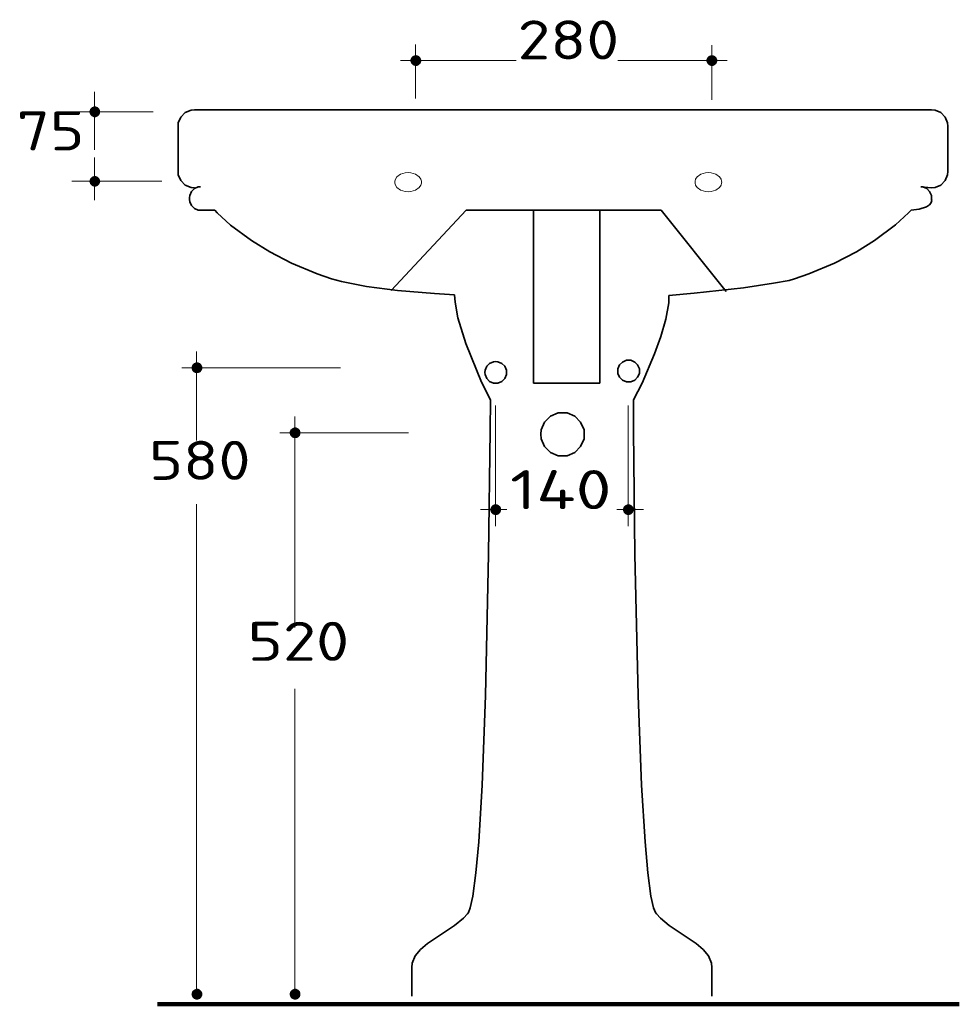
# Model space of a CAD drawing. Extents: x 31 to 266, y 4 to 208.
# Tile 3 of 3: x 180 to 266, y 5 to 96. Entities that reach past the tile are written whole.
import ezdxf
from ezdxf.enums import TextEntityAlignment as Align

# ---------------------------------------------------------------- set-up
doc = ezdxf.new("R2010")
doc.units = 0
for name, color, linetype, lineweight in [('2', 7, 'Continuous', 13), ('3', 7, 'Continuous', 13), ('4', 7, 'Continuous', 13)]:
    doc.layers.add(name, color=color, linetype=linetype, lineweight=lineweight)
doc.styles.get("Standard").update_dxf_attribs({"font": 'isocp.shx'})

# ---------------------------------------------------------------- blocks, each defined once
blk = doc.blocks.new('BLOCK12')
at = {"layer": '4', "color": 7, "lineweight": 13}
blk.add_text('280', height=3.6, dxfattribs=at).set_placement((254.5, 132.824), (263.868, 132.824), align=Align.FIT)
blk = doc.blocks.new('BLOCK13')
at = {"layer": '4', "color": 7, "lineweight": 13}
blk.add_text('75', height=3.6, dxfattribs=at).set_placement((208.3, 124.424), (214.546, 124.424), align=Align.FIT)
blk = doc.blocks.new('BLOCK14')
at = {"layer": '4', "color": 7, "lineweight": 13}
blk.add_text('580', height=3.6, dxfattribs=at).set_placement((220.5, 94.024), (229.868, 94.024), align=Align.FIT)
blk = doc.blocks.new('BLOCK15')
at = {"layer": '4', "color": 7, "lineweight": 13}
blk.add_text('520', height=3.6, dxfattribs=at).set_placement((229.6, 77.324), (238.968, 77.324), align=Align.FIT)
blk = doc.blocks.new('BLOCK16')
at = {"layer": '4', "color": 7, "lineweight": 13}
blk.add_text('140', height=3.6, dxfattribs=at).set_placement((253.8, 91.324), (263.168, 91.324), align=Align.FIT)
blk = doc.blocks.new('BLOCK46')
at = {"layer": '3', "color": 7, "lineweight": 5}
for points in [[(245.11, 132.218), (244.616, 132.711), (244.704, 132.994), (244.616, 132.817)], [(245.11, 132.218), (244.704, 132.429), (244.616, 132.711), (244.616, 132.623)], [(245.11, 132.218), (244.704, 132.994), (245.022, 133.205), (244.828, 133.135)], [(245.11, 132.218), (245.022, 133.205), (245.216, 133.205), (245.11, 133.223)], [(245.11, 132.218), (245.216, 133.205), (245.533, 132.994), (245.392, 133.135)], [(245.11, 132.218), (245.533, 132.994), (245.622, 132.711), (245.604, 132.817)], [(245.11, 132.218), (245.622, 132.711), (245.533, 132.429), (245.604, 132.606)], [(245.11, 132.218), (245.022, 132.218), (244.704, 132.429), (244.828, 132.306)], [(245.11, 132.218), (245.533, 132.429), (245.216, 132.218), (245.392, 132.306)]]:
    blk.add_solid(points, dxfattribs=at)
blk = doc.blocks.new('BLOCK47')
at = {"layer": '3', "color": 7, "lineweight": 5}
for points in [[(215.494, 127.49), (215, 127.984), (215.089, 128.266), (215.018, 128.09)], [(215.494, 127.49), (215.089, 128.266), (215.406, 128.478), (215.23, 128.408)], [(215.494, 127.49), (215.406, 128.478), (215.6, 128.478), (215.494, 128.496)], [(215.494, 127.49), (215.6, 128.478), (215.918, 128.266), (215.777, 128.408)], [(215.494, 127.49), (215.918, 128.266), (216.006, 127.984), (215.988, 128.09)], [(215.494, 127.49), (215.089, 127.702), (215, 127.984), (215.018, 127.896)], [(215.494, 127.49), (215.406, 127.49), (215.089, 127.702), (215.23, 127.579)], [(215.494, 127.49), (216.006, 127.984), (215.918, 127.702), (215.988, 127.878)], [(215.494, 127.49), (215.918, 127.702), (215.6, 127.49), (215.777, 127.579)]]:
    blk.add_solid(points, dxfattribs=at)
blk = doc.blocks.new('BLOCK48')
at = {"layer": '3', "color": 7, "lineweight": 5}
for points in [[(215.494, 121.07), (215, 121.564), (215.089, 121.846), (215.018, 121.67)], [(215.494, 121.07), (215.089, 121.846), (215.406, 122.058), (215.23, 121.987)], [(215.494, 121.07), (215.406, 122.058), (215.6, 122.058), (215.494, 122.075)], [(215.494, 121.07), (215.6, 122.058), (215.918, 121.846), (215.777, 121.987)], [(215.494, 121.07), (215.918, 121.846), (216.006, 121.564), (215.988, 121.67)], [(215.494, 121.07), (215.089, 121.299), (215, 121.564), (215.018, 121.476)], [(215.494, 121.07), (215.406, 121.087), (215.089, 121.299), (215.23, 121.158)], [(215.494, 121.07), (216.006, 121.564), (215.918, 121.299), (215.988, 121.476)], [(215.494, 121.07), (215.918, 121.299), (215.6, 121.087), (215.777, 121.158)]]:
    blk.add_solid(points, dxfattribs=at)
blk = doc.blocks.new('BLOCK49')
at = {"layer": '3', "color": 7, "lineweight": 5}
for points in [[(224.931, 103.872), (224.42, 104.366), (224.508, 104.648), (224.437, 104.472)], [(224.931, 103.872), (224.508, 104.648), (224.825, 104.86), (224.649, 104.789)], [(224.931, 103.872), (224.825, 104.86), (225.037, 104.86), (224.931, 104.86)], [(224.931, 103.872), (225.037, 104.86), (225.337, 104.648), (225.213, 104.789)], [(224.931, 103.872), (225.337, 104.648), (225.425, 104.366), (225.425, 104.472)], [(224.931, 103.872), (224.508, 104.084), (224.42, 104.366), (224.437, 104.26)], [(224.931, 103.872), (224.825, 103.872), (224.508, 104.084), (224.649, 103.942)], [(224.931, 103.872), (225.425, 104.366), (225.337, 104.084), (225.425, 104.26)], [(224.931, 103.872), (225.337, 104.084), (225.019, 103.872), (225.213, 103.942)]]:
    blk.add_solid(points, dxfattribs=at)
blk = doc.blocks.new('BLOCK50')
at = {"layer": '3', "color": 7, "lineweight": 5}
for points in [[(233.98, 97.875), (233.486, 98.369), (233.557, 98.651), (233.486, 98.474)], [(233.98, 97.875), (233.557, 98.086), (233.486, 98.369), (233.486, 98.263)], [(233.98, 97.875), (233.557, 98.651), (233.874, 98.862), (233.698, 98.774)], [(233.98, 97.875), (233.874, 98.862), (234.086, 98.862), (233.98, 98.862)], [(233.98, 97.875), (234.086, 98.862), (234.403, 98.651), (234.262, 98.774)], [(233.98, 97.875), (234.403, 98.651), (234.474, 98.369), (234.474, 98.474)], [(233.98, 97.875), (234.474, 98.369), (234.403, 98.086), (234.474, 98.263)], [(233.98, 97.875), (233.874, 97.875), (233.557, 98.086), (233.698, 97.945)], [(233.98, 97.875), (234.403, 98.086), (234.086, 97.875), (234.262, 97.945)]]:
    blk.add_solid(points, dxfattribs=at)
blk = doc.blocks.new('BLOCK51')
at = {"layer": '3', "color": 7, "lineweight": 5}
for points in [[(224.931, 46.069), (224.42, 46.563), (224.508, 46.845), (224.437, 46.669)], [(224.931, 46.069), (224.508, 46.281), (224.42, 46.563), (224.437, 46.457)], [(224.931, 46.069), (224.508, 46.845), (224.825, 47.057), (224.649, 46.969)], [(224.931, 46.069), (224.825, 47.057), (225.037, 47.057), (224.931, 47.057)], [(224.931, 46.069), (225.037, 47.057), (225.337, 46.845), (225.213, 46.969)], [(224.931, 46.069), (225.337, 46.845), (225.425, 46.563), (225.425, 46.669)], [(224.931, 46.069), (225.425, 46.563), (225.337, 46.281), (225.425, 46.457)], [(224.931, 46.069), (224.825, 46.069), (224.508, 46.281), (224.649, 46.14)], [(224.931, 46.069), (225.337, 46.281), (225.019, 46.069), (225.213, 46.14)]]:
    blk.add_solid(points, dxfattribs=at)
blk = doc.blocks.new('BLOCK52')
at = {"layer": '3', "color": 7, "lineweight": 5}
for points in [[(233.98, 46.069), (233.486, 46.563), (233.557, 46.845), (233.486, 46.669)], [(233.98, 46.069), (233.557, 46.281), (233.486, 46.563), (233.486, 46.457)], [(233.98, 46.069), (233.557, 46.845), (233.874, 47.057), (233.698, 46.969)], [(233.98, 46.069), (233.874, 47.057), (234.086, 47.057), (233.98, 47.057)], [(233.98, 46.069), (234.086, 47.057), (234.403, 46.845), (234.262, 46.969)], [(233.98, 46.069), (234.403, 46.845), (234.474, 46.563), (234.474, 46.669)], [(233.98, 46.069), (234.474, 46.563), (234.403, 46.281), (234.474, 46.457)], [(233.98, 46.069), (233.874, 46.069), (233.557, 46.281), (233.698, 46.14)], [(233.98, 46.069), (234.403, 46.281), (234.086, 46.069), (234.262, 46.14)]]:
    blk.add_solid(points, dxfattribs=at)
blk = doc.blocks.new('BLOCK53')
at = {"layer": '3', "color": 7, "lineweight": 5}
for points in [[(252.483, 90.784), (252.077, 91.56), (252.377, 91.772), (252.201, 91.683)], [(252.483, 90.784), (252.377, 91.772), (252.589, 91.772), (252.483, 91.772)], [(252.483, 90.784), (252.589, 91.772), (252.906, 91.56), (252.765, 91.683)], [(252.483, 90.784), (251.989, 91.278), (252.077, 91.56), (251.989, 91.384)], [(252.483, 90.784), (252.06, 90.996), (251.989, 91.278), (251.989, 91.172)], [(252.483, 90.784), (252.377, 90.784), (252.06, 90.996), (252.201, 90.854)], [(252.483, 90.784), (252.906, 91.56), (252.977, 91.278), (252.977, 91.384)], [(252.483, 90.784), (252.977, 91.278), (252.906, 90.996), (252.977, 91.172)], [(252.483, 90.784), (252.906, 90.996), (252.589, 90.784), (252.765, 90.854)]]:
    blk.add_solid(points, dxfattribs=at)
blk = doc.blocks.new('BLOCK54')
at = {"layer": '3', "color": 7, "lineweight": 5}
for points in [[(264.707, 90.784), (264.301, 91.56), (264.619, 91.772), (264.442, 91.683)], [(264.707, 90.784), (264.619, 91.772), (264.813, 91.772), (264.707, 91.772)], [(264.707, 90.784), (264.813, 91.772), (265.13, 91.56), (264.989, 91.683)], [(264.707, 90.784), (264.213, 91.278), (264.301, 91.56), (264.231, 91.384)], [(264.707, 90.784), (264.301, 90.996), (264.213, 91.278), (264.231, 91.172)], [(264.707, 90.784), (264.619, 90.784), (264.301, 90.996), (264.442, 90.854)], [(264.707, 90.784), (265.13, 91.56), (265.218, 91.278), (265.201, 91.384)], [(264.707, 90.784), (265.218, 91.278), (265.13, 90.996), (265.201, 91.172)], [(264.707, 90.784), (265.13, 90.996), (264.813, 90.784), (264.989, 90.854)]]:
    blk.add_solid(points, dxfattribs=at)
blk = doc.blocks.new('BLOCK55')
at = {"layer": '3', "color": 7, "lineweight": 5}
for points in [[(272.415, 132.218), (271.921, 132.711), (272.009, 132.994), (271.921, 132.817)], [(272.415, 132.218), (272.009, 132.429), (271.921, 132.711), (271.921, 132.606)], [(272.415, 132.218), (272.009, 132.994), (272.327, 133.205), (272.133, 133.135)], [(272.415, 132.218), (272.327, 133.205), (272.521, 133.205), (272.415, 133.205)], [(272.415, 132.218), (272.521, 133.205), (272.838, 132.994), (272.697, 133.135)], [(272.415, 132.218), (272.838, 132.994), (272.927, 132.711), (272.909, 132.817)], [(272.415, 132.218), (272.927, 132.711), (272.838, 132.429), (272.909, 132.606)], [(272.415, 132.218), (272.327, 132.218), (272.009, 132.429), (272.133, 132.306)], [(272.415, 132.218), (272.838, 132.429), (272.521, 132.218), (272.697, 132.306)]]:
    blk.add_solid(points, dxfattribs=at)

msp = doc.modelspace()

# ---------------------------------------------------------------- linework, layer by layer
at = {"layer": '2', "color": 7, "lineweight": 13, "ltscale": 0.1248}
msp.add_line((216.022, 93.911), (216.022, 88.919), dxfattribs=at)
at = {"layer": '2', "color": 7, "lineweight": 13, "ltscale": 0.126125}
msp.add_line((243.345, 93.823), (243.345, 88.778), dxfattribs=at)
at = {"layer": '2', "color": 7, "lineweight": 13, "ltscale": 0.266775}
msp.add_line((214.629, 92.411), (225.3, 92.411), dxfattribs=at)
at = {"layer": '2', "color": 7, "lineweight": 13, "ltscale": 0.252225}
msp.add_line((234.667, 92.411), (244.756, 92.411), dxfattribs=at)
at = {"layer": '2', "color": 7, "lineweight": 13, "ltscale": 0.1336}
msp.add_line((186.407, 89.536), (186.407, 84.192), dxfattribs=at)
at = {"layer": '2', "color": 7, "lineweight": 13, "ltscale": 0.1874}
msp.add_line((184.308, 87.684), (191.804, 87.684), dxfattribs=at)
at = {"layer": '2', "color": 7, "lineweight": 35, "ltscale": 0.014354}
msp.add_line((194.362, 87.208), (194.768, 87.614), dxfattribs=at)
at = {"layer": '2', "color": 7, "lineweight": 35, "ltscale": 0.014802}
msp.add_line((194.768, 87.614), (195.314, 87.843), dxfattribs=at)
at = {"layer": '2', "color": 7, "lineweight": 35, "ltscale": 0.007513}
for p, q in [((195.314, 87.843), (195.614, 87.861)), ((194.115, 86.361), (194.133, 86.661)), ((194.133, 81.881), (194.115, 82.181))]:
    msp.add_line(p, q, dxfattribs=at)
at = {"layer": '2', "color": 7, "lineweight": 35}
msp.add_line((195.614, 87.861), (263.612, 87.861), dxfattribs=at)
at = {"layer": '2', "color": 7, "lineweight": 35, "ltscale": 0.007963}
msp.add_line((263.612, 87.861), (263.93, 87.843), dxfattribs=at)
at = {"layer": '2', "color": 7, "lineweight": 35, "ltscale": 0.014411}
msp.add_line((263.93, 87.843), (264.459, 87.614), dxfattribs=at)
at = {"layer": '2', "color": 7, "lineweight": 35, "ltscale": 0.014337}
for p, q in [((264.459, 87.614), (264.864, 87.208)), ((194.768, 80.929), (194.362, 81.334))]:
    msp.add_line(p, q, dxfattribs=at)
at = {"layer": '2', "color": 7, "lineweight": 35, "ltscale": 0.1045}
for p, q in [((194.115, 82.181), (194.115, 86.361)), ((265.111, 86.361), (265.111, 82.181))]:
    msp.add_line(p, q, dxfattribs=at)
at = {"layer": '2', "color": 7, "lineweight": 35, "ltscale": 0.014825}
for p, q in [((194.133, 86.661), (194.362, 87.208)), ((194.362, 81.334), (194.133, 81.881))]:
    msp.add_line(p, q, dxfattribs=at)
at = {"layer": '2', "color": 7, "lineweight": 35, "ltscale": 0.014835}
for p, q in [((264.864, 87.208), (265.094, 86.661)), ((265.094, 81.881), (264.864, 81.334))]:
    msp.add_line(p, q, dxfattribs=at)
at = {"layer": '2', "color": 7, "lineweight": 35, "ltscale": 0.007512}
for p, q in [((265.094, 86.661), (265.111, 86.361)), ((265.111, 82.181), (265.094, 81.881)), ((195.614, 80.682), (195.314, 80.699))]:
    msp.add_line(p, q, dxfattribs=at)
at = {"layer": '2', "color": 7, "lineweight": 13, "ltscale": 0.09835}
msp.add_line((186.407, 83.469), (186.407, 79.535), dxfattribs=at)
at = {"layer": '2', "color": 7, "lineweight": 13, "ltscale": 0.010405}
for p, q in [((214.294, 81.687), (214.629, 81.934)), ((241.987, 81.687), (242.322, 81.934)), ((214.629, 80.452), (214.294, 80.699)), ((242.322, 80.452), (241.987, 80.699))]:
    msp.add_line(p, q, dxfattribs=at)
at = {"layer": '2', "color": 7, "lineweight": 13, "ltscale": 0.011446}
for p, q in [((214.629, 81.934), (215.07, 82.057)), ((215.581, 82.057), (216.022, 81.934)), ((242.322, 81.934), (242.763, 82.057)), ((243.274, 82.057), (243.715, 81.934)), ((215.07, 80.329), (214.629, 80.452)), ((216.022, 80.452), (215.581, 80.329)), ((242.763, 80.329), (242.322, 80.452)), ((243.715, 80.452), (243.274, 80.329))]:
    msp.add_line(p, q, dxfattribs=at)
at = {"layer": '2', "color": 7, "lineweight": 13, "ltscale": 0.006615}
for p, q in [((215.07, 82.057), (215.334, 82.075)), ((215.334, 80.311), (215.07, 80.329))]:
    msp.add_line(p, q, dxfattribs=at)
at = {"layer": '2', "color": 7, "lineweight": 13, "ltscale": 0.006191}
for p, q in [((215.334, 82.075), (215.581, 82.057)), ((215.581, 80.329), (215.334, 80.311))]:
    msp.add_line(p, q, dxfattribs=at)
at = {"layer": '2', "color": 7, "lineweight": 13, "ltscale": 0.010425}
for p, q in [((216.022, 81.934), (216.358, 81.687)), ((243.715, 81.934), (244.051, 81.687)), ((216.358, 80.699), (216.022, 80.452)), ((244.051, 80.699), (243.715, 80.452))]:
    msp.add_line(p, q, dxfattribs=at)
at = {"layer": '2', "color": 7, "lineweight": 13, "ltscale": 0.00664}
for p, q in [((242.763, 82.057), (243.028, 82.075)), ((243.028, 80.311), (242.763, 80.329))]:
    msp.add_line(p, q, dxfattribs=at)
at = {"layer": '2', "color": 7, "lineweight": 13, "ltscale": 0.006166}
for p, q in [((243.028, 82.075), (243.274, 82.057)), ((243.274, 80.329), (243.028, 80.311))]:
    msp.add_line(p, q, dxfattribs=at)
at = {"layer": '2', "color": 7, "lineweight": 13, "ltscale": 0.2077}
msp.add_line((184.308, 81.281), (192.616, 81.281), dxfattribs=at)
at = {"layer": '2', "color": 7, "lineweight": 35, "ltscale": 0.014812}
msp.add_line((195.314, 80.699), (194.768, 80.929), dxfattribs=at)
at = {"layer": '2', "color": 7, "lineweight": 13, "ltscale": 0.004619}
for p, q in [((214.1, 81.281), (214.153, 81.458)), ((241.793, 81.281), (241.846, 81.458))]:
    msp.add_line(p, q, dxfattribs=at)
at = {"layer": '2', "color": 7, "lineweight": 13, "ltscale": 0.0022}
for p, q in [((214.1, 81.193), (214.1, 81.281)), ((214.1, 81.105), (214.1, 81.193)), ((241.793, 81.193), (241.793, 81.281)), ((241.793, 81.105), (241.793, 81.193))]:
    msp.add_line(p, q, dxfattribs=at)
at = {"layer": '2', "color": 7, "lineweight": 13, "ltscale": 0.004595}
for p, q in [((214.153, 80.929), (214.1, 81.105)), ((241.846, 80.929), (241.793, 81.105))]:
    msp.add_line(p, q, dxfattribs=at)
at = {"layer": '2', "color": 7, "lineweight": 13, "ltscale": 0.006723}
for p, q in [((214.153, 81.458), (214.294, 81.687)), ((241.846, 81.458), (241.987, 81.687))]:
    msp.add_line(p, q, dxfattribs=at)
at = {"layer": '2', "color": 7, "lineweight": 13, "ltscale": 0.006744}
for p, q in [((214.294, 80.699), (214.153, 80.929)), ((241.987, 80.699), (241.846, 80.929))]:
    msp.add_line(p, q, dxfattribs=at)
at = {"layer": '2', "color": 7, "lineweight": 13, "ltscale": 0.006955}
for p, q in [((216.358, 81.687), (216.516, 81.458)), ((244.051, 81.687), (244.209, 81.458))]:
    msp.add_line(p, q, dxfattribs=at)
at = {"layer": '2', "color": 7, "lineweight": 13, "ltscale": 0.006976}
for p, q in [((216.516, 80.929), (216.358, 80.699)), ((244.209, 80.929), (244.051, 80.699))]:
    msp.add_line(p, q, dxfattribs=at)
at = {"layer": '2', "color": 7, "lineweight": 13, "ltscale": 0.004516}
for p, q in [((216.516, 81.458), (216.552, 81.281)), ((244.209, 81.458), (244.245, 81.281))]:
    msp.add_line(p, q, dxfattribs=at)
at = {"layer": '2', "color": 7, "lineweight": 13, "ltscale": 0.004491}
for p, q in [((216.552, 81.105), (216.516, 80.929)), ((244.245, 81.105), (244.209, 80.929))]:
    msp.add_line(p, q, dxfattribs=at)
at = {"layer": '2', "color": 7, "lineweight": 13, "ltscale": 0.002241}
for p, q in [((216.552, 81.281), (216.569, 81.193)), ((216.569, 81.193), (216.552, 81.105)), ((244.245, 81.281), (244.262, 81.193)), ((244.262, 81.193), (244.245, 81.105))]:
    msp.add_line(p, q, dxfattribs=at)
at = {"layer": '2', "color": 7, "lineweight": 35, "ltscale": 0.014421}
msp.add_line((264.459, 80.929), (263.93, 80.699), dxfattribs=at)
at = {"layer": '2', "color": 7, "lineweight": 35, "ltscale": 0.014319}
msp.add_line((264.864, 81.334), (264.459, 80.929), dxfattribs=at)
at = {"layer": '2', "color": 7, "lineweight": 35, "ltscale": 0.004871}
for p, q in [((195.191, 79.976), (195.173, 79.782)), ((262.607, 80.77), (262.801, 80.752)), ((195.173, 79.588), (195.191, 79.394)), ((223.413, 64.648), (223.607, 64.63))]:
    msp.add_line(p, q, dxfattribs=at)
at = {"layer": '2', "color": 7, "lineweight": 35, "ltscale": 0.009679}
for p, q in [((195.35, 80.329), (195.191, 79.976)), ((195.191, 79.394), (195.35, 79.041)), ((222.425, 63.854), (222.584, 64.207)), ((224.242, 64.207), (224.401, 63.854)), ((234.843, 63.201), (234.684, 63.554)), ((236.66, 63.554), (236.501, 63.201))]:
    msp.add_line(p, q, dxfattribs=at)
at = {"layer": '2', "color": 7, "lineweight": 35, "ltscale": 0.009657}
for p, q in [((195.614, 80.611), (195.35, 80.329)), ((195.35, 79.041), (195.614, 78.759))]:
    msp.add_line(p, q, dxfattribs=at)
at = {"layer": '2', "color": 7, "lineweight": 35, "ltscale": 0.009503}
for p, q in [((195.967, 80.752), (195.614, 80.611)), ((195.614, 78.759), (195.967, 78.618))]:
    msp.add_line(p, q, dxfattribs=at)
at = {"layer": '2', "color": 7, "lineweight": 35, "ltscale": 0.005319}
for p, q in [((196.179, 80.77), (195.967, 80.752)), ((195.967, 78.618), (196.179, 78.6)), ((223.201, 64.63), (223.413, 64.648)), ((236.66, 63.978), (236.678, 63.766)), ((236.678, 63.766), (236.66, 63.554))]:
    msp.add_line(p, q, dxfattribs=at)
at = {"layer": '2', "color": 7, "lineweight": 35, "ltscale": 0.025221}
msp.add_line((263.612, 80.682), (262.607, 80.77), dxfattribs=at)
at = {"layer": '2', "color": 7, "lineweight": 35, "ltscale": 0.009899}
msp.add_line((262.801, 80.752), (263.171, 80.611), dxfattribs=at)
at = {"layer": '2', "color": 7, "lineweight": 35, "ltscale": 0.009674}
msp.add_line((263.171, 80.611), (263.436, 80.329), dxfattribs=at)
at = {"layer": '2', "color": 7, "lineweight": 35, "ltscale": 0.009669}
msp.add_line((263.436, 80.329), (263.594, 79.976), dxfattribs=at)
at = {"layer": '2', "color": 7, "lineweight": 35, "ltscale": 0.00485}
for p, q in [((263.594, 79.976), (263.594, 79.782)), ((195.173, 79.782), (195.173, 79.588)), ((263.594, 79.782), (263.594, 79.588)), ((223.607, 62.655), (223.413, 62.655))]:
    msp.add_line(p, q, dxfattribs=at)
at = {"layer": '2', "color": 7, "lineweight": 35, "ltscale": 0.007961}
msp.add_line((263.93, 80.699), (263.612, 80.682), dxfattribs=at)
at = {"layer": '2', "color": 7, "lineweight": 35, "ltscale": 0.007953}
msp.add_line((263.418, 79.094), (263.153, 78.918), dxfattribs=at)
at = {"layer": '2', "color": 7, "lineweight": 35, "ltscale": 0.005313}
msp.add_line((263.559, 79.253), (263.418, 79.094), dxfattribs=at)
at = {"layer": '2', "color": 7, "lineweight": 35, "ltscale": 0.00419}
msp.add_line((263.612, 79.412), (263.559, 79.253), dxfattribs=at)
at = {"layer": '2', "color": 7, "lineweight": 35, "ltscale": 0.00199}
msp.add_line((263.594, 79.588), (263.63, 79.517), dxfattribs=at)
at = {"layer": '2', "color": 7, "lineweight": 35, "ltscale": 0.002663}
msp.add_line((263.63, 79.517), (263.612, 79.412), dxfattribs=at)
at = {"layer": '2', "color": 7, "lineweight": 35, "ltscale": 0.0238}
msp.add_line((196.179, 78.6), (197.131, 78.6), dxfattribs=at)
at = {"layer": '2', "color": 7, "lineweight": 35, "ltscale": 0.00971}
for p, q in [((197.131, 78.6), (197.519, 78.618)), ((215.705, 9.121), (215.687, 8.733))]:
    msp.add_line(p, q, dxfattribs=at)
at = {"layer": '2', "color": 7, "lineweight": 35, "ltscale": 0.008138}
msp.add_line((197.519, 78.618), (197.731, 78.371), dxfattribs=at)
at = {"layer": '2', "color": 7, "lineweight": 35, "ltscale": 0.041501}
msp.add_line((197.731, 78.371), (198.948, 77.242), dxfattribs=at)
at = {"layer": '2', "color": 7, "lineweight": 35, "ltscale": 0.253001}
msp.add_line((213.765, 71.21), (220.679, 78.6), dxfattribs=at)
at = {"layer": '2', "color": 7, "lineweight": 35, "ltscale": 0.4498}
msp.add_line((220.679, 78.6), (238.671, 78.6), dxfattribs=at)
at = {"layer": '2', "color": 7, "lineweight": 35, "ltscale": 0.398625}
for p, q in [((226.888, 62.655), (226.888, 78.6)), ((233.026, 78.6), (233.026, 62.655))]:
    msp.add_line(p, q, dxfattribs=at)
at = {"layer": '2', "color": 7, "lineweight": 35, "ltscale": 0.15345}
for p, q in [((226.888, 78.6), (233.026, 78.6)), ((233.026, 62.655), (226.888, 62.655))]:
    msp.add_line(p, q, dxfattribs=at)
at = {"layer": '2', "color": 7, "lineweight": 35, "ltscale": 0.239661}
msp.add_line((238.671, 78.6), (244.668, 71.121), dxfattribs=at)
at = {"layer": '2', "color": 7, "lineweight": 35, "ltscale": 0.041196}
msp.add_line((261.495, 78.371), (260.278, 77.26), dxfattribs=at)
at = {"layer": '2', "color": 7, "lineweight": 35, "ltscale": 0.008438}
msp.add_line((261.725, 78.618), (261.495, 78.371), dxfattribs=at)
at = {"layer": '2', "color": 7, "lineweight": 35, "ltscale": 0.019077}
msp.add_line((262.483, 78.706), (261.725, 78.618), dxfattribs=at)
at = {"layer": '2', "color": 7, "lineweight": 35, "ltscale": 0.017569}
msp.add_line((263.153, 78.918), (262.483, 78.706), dxfattribs=at)
at = {"layer": '2', "color": 7, "lineweight": 35, "ltscale": 0.060237}
msp.add_line((198.948, 77.242), (200.888, 75.813), dxfattribs=at)
at = {"layer": '2', "color": 7, "lineweight": 35, "ltscale": 0.060145}
msp.add_line((260.278, 77.26), (258.356, 75.813), dxfattribs=at)
at = {"layer": '2', "color": 7, "lineweight": 35, "ltscale": 0.049311}
for p, q in [((200.888, 75.813), (202.564, 74.773)), ((258.356, 75.813), (256.68, 74.773))]:
    msp.add_line(p, q, dxfattribs=at)
at = {"layer": '2', "color": 7, "lineweight": 35, "ltscale": 0.05682}
msp.add_line((202.564, 74.773), (204.575, 73.714), dxfattribs=at)
at = {"layer": '2', "color": 7, "lineweight": 35, "ltscale": 0.057196}
msp.add_line((256.68, 74.773), (254.652, 73.714), dxfattribs=at)
at = {"layer": '2', "color": 7, "lineweight": 35, "ltscale": 0.064031}
msp.add_line((204.575, 73.714), (206.938, 72.726), dxfattribs=at)
at = {"layer": '2', "color": 7, "lineweight": 35, "ltscale": 0.064054}
msp.add_line((254.652, 73.714), (252.288, 72.726), dxfattribs=at)
at = {"layer": '2', "color": 7, "lineweight": 35, "ltscale": 0.035426}
msp.add_line((206.938, 72.726), (208.279, 72.268), dxfattribs=at)
at = {"layer": '2', "color": 7, "lineweight": 35, "ltscale": 0.035001}
msp.add_line((252.288, 72.726), (250.965, 72.268), dxfattribs=at)
at = {"layer": '2', "color": 7, "lineweight": 35, "ltscale": 0.023308}
msp.add_line((208.279, 72.268), (209.178, 72.021), dxfattribs=at)
at = {"layer": '2', "color": 7, "lineweight": 35, "ltscale": 0.058904}
msp.add_line((209.178, 72.021), (211.489, 71.562), dxfattribs=at)
at = {"layer": '2', "color": 7, "lineweight": 35, "ltscale": 0.069545}
msp.add_line((249.025, 71.862), (246.273, 71.456), dxfattribs=at)
at = {"layer": '2', "color": 7, "lineweight": 35, "ltscale": 0.036752}
msp.add_line((250.471, 72.127), (249.025, 71.862), dxfattribs=at)
at = {"layer": '2', "color": 7, "lineweight": 35, "ltscale": 0.012843}
msp.add_line((250.965, 72.268), (250.471, 72.127), dxfattribs=at)
at = {"layer": '2', "color": 7, "lineweight": 35, "ltscale": 0.072468}
msp.add_line((211.489, 71.562), (214.364, 71.192), dxfattribs=at)
at = {"layer": '2', "color": 7, "lineweight": 35, "ltscale": 0.084968}
msp.add_line((214.364, 71.192), (217.751, 70.91), dxfattribs=at)
at = {"layer": '2', "color": 7, "lineweight": 35, "ltscale": 0.046825}
msp.add_line((217.751, 70.91), (219.621, 70.804), dxfattribs=at)
at = {"layer": '2', "color": 7, "lineweight": 35, "ltscale": 0.057978}
msp.add_line((241.705, 70.945), (239.394, 70.751), dxfattribs=at)
at = {"layer": '2', "color": 7, "lineweight": 35, "ltscale": 0.114912}
msp.add_line((246.273, 71.456), (241.705, 70.945), dxfattribs=at)
at = {"layer": '2', "color": 7, "lineweight": 35, "ltscale": 0.016773}
msp.add_line((219.621, 70.804), (219.656, 70.134), dxfattribs=at)
at = {"layer": '2', "color": 7, "lineweight": 35, "ltscale": 0.036777}
msp.add_line((219.656, 70.134), (219.921, 68.687), dxfattribs=at)
at = {"layer": '2', "color": 7, "lineweight": 35, "ltscale": 0.038495}
msp.add_line((239.376, 70.063), (239.112, 68.546), dxfattribs=at)
at = {"layer": '2', "color": 7, "lineweight": 35, "ltscale": 0.017206}
msp.add_line((239.394, 70.751), (239.376, 70.063), dxfattribs=at)
at = {"layer": '2', "color": 7, "lineweight": 35, "ltscale": 0.062209}
msp.add_line((219.921, 68.687), (220.644, 66.306), dxfattribs=at)
at = {"layer": '2', "color": 7, "lineweight": 35, "ltscale": 0.04186}
msp.add_line((239.112, 68.546), (238.635, 66.941), dxfattribs=at)
at = {"layer": '2', "color": 7, "lineweight": 35, "ltscale": 0.042282}
msp.add_line((238.635, 66.941), (238.053, 65.353), dxfattribs=at)
at = {"layer": '2', "color": 7, "lineweight": 13, "ltscale": 0.20505}
msp.add_line((195.826, 65.565), (195.826, 57.363), dxfattribs=at)
at = {"layer": '2', "color": 7, "lineweight": 35, "ltscale": 0.096548}
msp.add_line((220.644, 66.306), (222.09, 62.725), dxfattribs=at)
at = {"layer": '2', "color": 7, "lineweight": 35, "ltscale": 0.009656}
for p, q in [((222.849, 64.471), (223.201, 64.63)), ((235.108, 64.595), (235.46, 64.754)), ((234.684, 63.978), (234.843, 64.33)), ((236.501, 64.33), (236.66, 63.978)), ((235.46, 62.778), (235.108, 62.937))]:
    msp.add_line(p, q, dxfattribs=at)
at = {"layer": '2', "color": 7, "lineweight": 35, "ltscale": 0.010091}
for p, q in [((223.607, 64.63), (223.978, 64.471)), ((235.866, 64.754), (236.237, 64.595)), ((236.237, 62.937), (235.866, 62.778))]:
    msp.add_line(p, q, dxfattribs=at)
at = {"layer": '2', "color": 7, "lineweight": 35, "ltscale": 0.009369}
for p, q in [((234.843, 64.33), (235.108, 64.595)), ((222.849, 62.813), (222.584, 63.078))]:
    msp.add_line(p, q, dxfattribs=at)
at = {"layer": '2', "color": 7, "lineweight": 35, "ltscale": 0.005317}
for p, q in [((235.46, 64.754), (235.672, 64.771)), ((222.408, 63.642), (222.425, 63.854)), ((224.401, 63.854), (224.418, 63.642)), ((234.667, 63.766), (234.684, 63.978)), ((234.684, 63.554), (234.667, 63.766)), ((235.672, 62.761), (235.46, 62.778))]:
    msp.add_line(p, q, dxfattribs=at)
at = {"layer": '2', "color": 7, "lineweight": 35, "ltscale": 0.004869}
for p, q in [((235.672, 64.771), (235.866, 64.754)), ((222.425, 63.448), (222.408, 63.642)), ((224.418, 63.642), (224.401, 63.448)), ((235.866, 62.778), (235.672, 62.761))]:
    msp.add_line(p, q, dxfattribs=at)
at = {"layer": '2', "color": 7, "lineweight": 35, "ltscale": 0.009352}
for p, q in [((236.237, 64.595), (236.501, 64.33)), ((222.584, 64.207), (222.849, 64.471)), ((224.242, 63.078), (223.978, 62.813)), ((235.108, 62.937), (234.843, 63.201))]:
    msp.add_line(p, q, dxfattribs=at)
at = {"layer": '2', "color": 7, "lineweight": 35, "ltscale": 0.073533}
msp.add_line((238.053, 65.353), (236.924, 62.637), dxfattribs=at)
at = {"layer": '2', "color": 7, "lineweight": 13, "ltscale": 0.36645}
msp.add_line((194.45, 64.066), (209.108, 64.066), dxfattribs=at)
at = {"layer": '2', "color": 7, "lineweight": 35, "ltscale": 0.009334}
for p, q in [((223.978, 64.471), (224.242, 64.207)), ((236.501, 63.201), (236.237, 62.937))]:
    msp.add_line(p, q, dxfattribs=at)
at = {"layer": '2', "color": 7, "lineweight": 35, "ltscale": 0.045562}
msp.add_line((222.09, 62.725), (222.919, 61.102), dxfattribs=at)
at = {"layer": '2', "color": 7, "lineweight": 35, "ltscale": 0.010068}
for p, q in [((222.584, 63.078), (222.425, 63.448)), ((224.401, 63.448), (224.242, 63.078))]:
    msp.add_line(p, q, dxfattribs=at)
at = {"layer": '2', "color": 7, "lineweight": 35, "ltscale": 0.009646}
msp.add_line((223.201, 62.655), (222.849, 62.813), dxfattribs=at)
at = {"layer": '2', "color": 7, "lineweight": 35, "ltscale": 0.010081}
msp.add_line((223.978, 62.813), (223.607, 62.655), dxfattribs=at)
at = {"layer": '2', "color": 7, "lineweight": 35, "ltscale": 0.0053}
msp.add_line((223.413, 62.655), (223.201, 62.655), dxfattribs=at)
at = {"layer": '2', "color": 7, "lineweight": 35, "ltscale": 0.043402}
msp.add_line((236.924, 62.637), (236.113, 61.102), dxfattribs=at)
at = {"layer": '2', "color": 7, "lineweight": 35, "ltscale": 0.070551}
msp.add_line((222.919, 61.102), (222.902, 58.28), dxfattribs=at)
at = {"layer": '2', "color": 7, "lineweight": 35, "ltscale": 0.07055}
msp.add_line((236.113, 61.102), (236.113, 58.28), dxfattribs=at)
at = {"layer": '2', "color": 7, "lineweight": 13, "ltscale": 0.2787}
for p, q in [((223.395, 60.591), (223.395, 49.443)), ((235.619, 60.591), (235.619, 49.443))]:
    msp.add_line(p, q, dxfattribs=at)
at = {"layer": '2', "color": 7, "lineweight": 13, "ltscale": 0.486825}
msp.add_line((204.892, 59.568), (204.892, 40.095), dxfattribs=at)
at = {"layer": '2', "color": 7, "lineweight": 35, "ltscale": 0.019339}
for p, q in [((227.911, 59.056), (228.458, 59.603)), ((228.458, 56.252), (227.911, 56.799))]:
    msp.add_line(p, q, dxfattribs=at)
at = {"layer": '2', "color": 7, "lineweight": 35, "ltscale": 0.019569}
for p, q in [((228.458, 59.603), (229.181, 59.903)), ((227.611, 58.333), (227.911, 59.056)), ((227.911, 56.799), (227.611, 57.522)), ((229.181, 55.952), (228.458, 56.252))]:
    msp.add_line(p, q, dxfattribs=at)
at = {"layer": '2', "color": 7, "lineweight": 35, "ltscale": 0.01016}
for p, q in [((229.181, 59.903), (229.587, 59.921)), ((231.562, 58.333), (231.58, 57.927)), ((229.587, 55.934), (229.181, 55.952))]:
    msp.add_line(p, q, dxfattribs=at)
at = {"layer": '2', "color": 7, "lineweight": 35, "ltscale": 0.010135}
for p, q in [((229.587, 59.921), (229.992, 59.903)), ((231.58, 57.927), (231.562, 57.522)), ((229.992, 55.952), (229.587, 55.934))]:
    msp.add_line(p, q, dxfattribs=at)
at = {"layer": '2', "color": 7, "lineweight": 35, "ltscale": 0.019592}
for p, q in [((229.992, 59.903), (230.716, 59.603)), ((230.716, 56.252), (229.992, 55.952))]:
    msp.add_line(p, q, dxfattribs=at)
at = {"layer": '2', "color": 7, "lineweight": 35, "ltscale": 0.019024}
for p, q in [((230.716, 59.603), (231.245, 59.056)), ((231.245, 56.799), (230.716, 56.252))]:
    msp.add_line(p, q, dxfattribs=at)
at = {"layer": '2', "color": 7, "lineweight": 35, "ltscale": 0.285772}
for p, q in [((222.902, 58.28), (222.76, 46.85)), ((236.113, 58.28), (236.254, 46.85))]:
    msp.add_line(p, q, dxfattribs=at)
at = {"layer": '2', "color": 7, "lineweight": 35, "ltscale": 0.010188}
msp.add_line((227.576, 57.927), (227.611, 58.333), dxfattribs=at)
at = {"layer": '2', "color": 7, "lineweight": 35, "ltscale": 0.019736}
for p, q in [((231.245, 59.056), (231.562, 58.333)), ((231.562, 57.522), (231.245, 56.799))]:
    msp.add_line(p, q, dxfattribs=at)
at = {"layer": '2', "color": 7, "lineweight": 13, "ltscale": 0.296325}
msp.add_line((203.499, 58.069), (215.352, 58.069), dxfattribs=at)
at = {"layer": '2', "color": 7, "lineweight": 35, "ltscale": 0.010163}
msp.add_line((227.611, 57.522), (227.576, 57.927), dxfattribs=at)
at = {"layer": '2', "color": 7, "lineweight": 13}
for p, q in [((195.826, 51.472), (195.826, 6.051)), ((204.892, 34.432), (204.892, 6.051))]:
    msp.add_line(p, q, dxfattribs=at)
at = {"layer": '2', "color": 7, "lineweight": 13, "ltscale": 0.06085}
msp.add_line((222.002, 50.978), (224.436, 50.978), dxfattribs=at)
at = {"layer": '2', "color": 7, "lineweight": 13, "ltscale": 0.0613}
msp.add_line((234.578, 50.978), (237.03, 50.978), dxfattribs=at)
at = {"layer": '2', "color": 7, "lineweight": 35, "ltscale": 0.325511}
for p, q in [((222.76, 46.85), (222.461, 33.833)), ((236.254, 46.85), (236.554, 33.833))]:
    msp.add_line(p, q, dxfattribs=at)
at = {"layer": '2', "color": 7, "lineweight": 35, "ltscale": 0.206961}
msp.add_line((222.461, 33.833), (222.161, 25.56), dxfattribs=at)
at = {"layer": '2', "color": 7, "lineweight": 35, "ltscale": 0.206978}
msp.add_line((236.554, 33.833), (236.872, 25.56), dxfattribs=at)
at = {"layer": '2', "color": 7, "lineweight": 35, "ltscale": 0.131216}
msp.add_line((222.161, 25.56), (221.843, 20.321), dxfattribs=at)
at = {"layer": '2', "color": 7, "lineweight": 35, "ltscale": 0.131215}
msp.add_line((236.872, 25.56), (237.189, 20.321), dxfattribs=at)
at = {"layer": '2', "color": 7, "lineweight": 35, "ltscale": 0.071729}
msp.add_line((221.843, 20.321), (221.579, 17.464), dxfattribs=at)
at = {"layer": '2', "color": 7, "lineweight": 35, "ltscale": 0.071691}
msp.add_line((237.189, 20.321), (237.436, 17.464), dxfattribs=at)
at = {"layer": '2', "color": 7, "lineweight": 35, "ltscale": 0.054709}
msp.add_line((221.579, 17.464), (221.296, 15.294), dxfattribs=at)
at = {"layer": '2', "color": 7, "lineweight": 35, "ltscale": 0.054706}
msp.add_line((237.436, 17.464), (237.718, 15.294), dxfattribs=at)
at = {"layer": '2', "color": 7, "lineweight": 35, "ltscale": 0.027062}
msp.add_line((221.296, 15.294), (221.067, 14.236), dxfattribs=at)
at = {"layer": '2', "color": 7, "lineweight": 35, "ltscale": 0.027161}
msp.add_line((237.718, 15.294), (237.965, 14.236), dxfattribs=at)
at = {"layer": '2', "color": 7, "lineweight": 35, "ltscale": 0.013421}
msp.add_line((220.803, 13.671), (220.432, 13.283), dxfattribs=at)
at = {"layer": '2', "color": 7, "lineweight": 35, "ltscale": 0.003801}
for p, q in [((220.891, 13.795), (220.803, 13.671)), ((238.142, 13.795), (238.23, 13.671))]:
    msp.add_line(p, q, dxfattribs=at)
at = {"layer": '2', "color": 7, "lineweight": 35, "ltscale": 0.011871}
msp.add_line((221.067, 14.236), (220.891, 13.795), dxfattribs=at)
at = {"layer": '2', "color": 7, "lineweight": 35, "ltscale": 0.01188}
msp.add_line((237.965, 14.236), (238.142, 13.795), dxfattribs=at)
at = {"layer": '2', "color": 7, "lineweight": 35, "ltscale": 0.013403}
msp.add_line((238.23, 13.671), (238.6, 13.283), dxfattribs=at)
at = {"layer": '2', "color": 7, "lineweight": 35, "ltscale": 0.026647}
msp.add_line((220.432, 13.283), (219.603, 12.613), dxfattribs=at)
at = {"layer": '2', "color": 7, "lineweight": 35, "ltscale": 0.026318}
msp.add_line((238.6, 13.283), (239.412, 12.613), dxfattribs=at)
at = {"layer": '2', "color": 7, "lineweight": 35, "ltscale": 0.039026}
msp.add_line((219.603, 12.613), (218.315, 11.731), dxfattribs=at)
at = {"layer": '2', "color": 7, "lineweight": 35, "ltscale": 0.039006}
msp.add_line((239.412, 12.613), (240.699, 11.731), dxfattribs=at)
at = {"layer": '2', "color": 7, "lineweight": 35, "ltscale": 0.021627}
msp.add_line((217.134, 10.937), (216.463, 10.391), dxfattribs=at)
at = {"layer": '2', "color": 7, "lineweight": 35, "ltscale": 0.035577}
msp.add_line((218.315, 11.731), (217.134, 10.937), dxfattribs=at)
at = {"layer": '2', "color": 7, "lineweight": 35, "ltscale": 0.035973}
msp.add_line((240.699, 11.731), (241.899, 10.937), dxfattribs=at)
at = {"layer": '2', "color": 7, "lineweight": 35, "ltscale": 0.021261}
msp.add_line((241.899, 10.937), (242.551, 10.391), dxfattribs=at)
at = {"layer": '2', "color": 7, "lineweight": 35, "ltscale": 0.019147}
msp.add_line((216.463, 10.391), (215.987, 9.791), dxfattribs=at)
at = {"layer": '2', "color": 7, "lineweight": 35, "ltscale": 0.019085}
msp.add_line((242.551, 10.391), (243.045, 9.809), dxfattribs=at)
at = {"layer": '2', "color": 7, "lineweight": 35, "ltscale": 0.018173}
msp.add_line((215.987, 9.791), (215.705, 9.121), dxfattribs=at)
at = {"layer": '2', "color": 7, "lineweight": 35, "ltscale": 0.018432}
msp.add_line((243.045, 9.809), (243.31, 9.121), dxfattribs=at)
at = {"layer": '2', "color": 7, "lineweight": 35, "ltscale": 0.009739}
msp.add_line((243.31, 9.121), (243.345, 8.733), dxfattribs=at)
at = {"layer": '2', "color": 7, "lineweight": 35, "ltscale": 0.06615}
for p, q in [((215.687, 8.733), (215.687, 6.087)), ((243.345, 8.733), (243.345, 6.087))]:
    msp.add_line(p, q, dxfattribs=at)
at = {"layer": '2', "color": 7, "lineweight": 140}
msp.add_line((192.228, 5.328), (266.17, 5.328), dxfattribs=at)

# ---------------------------------------------------------------- block references
at = {"layer": '3', "lineweight": 0}
for name in ['BLOCK46', 'BLOCK55', 'BLOCK47', 'BLOCK48', 'BLOCK49', 'BLOCK50', 'BLOCK53', 'BLOCK54', 'BLOCK51', 'BLOCK52']:
    msp.add_blockref(name, (-29.07, -40.3), dxfattribs=at)
at = {"layer": '4', "lineweight": 0}
for name in ['BLOCK12', 'BLOCK13', 'BLOCK14', 'BLOCK16', 'BLOCK15']:
    msp.add_blockref(name, (-29.07, -40.3), dxfattribs=at)

doc.saveas('drawing.dxf')
